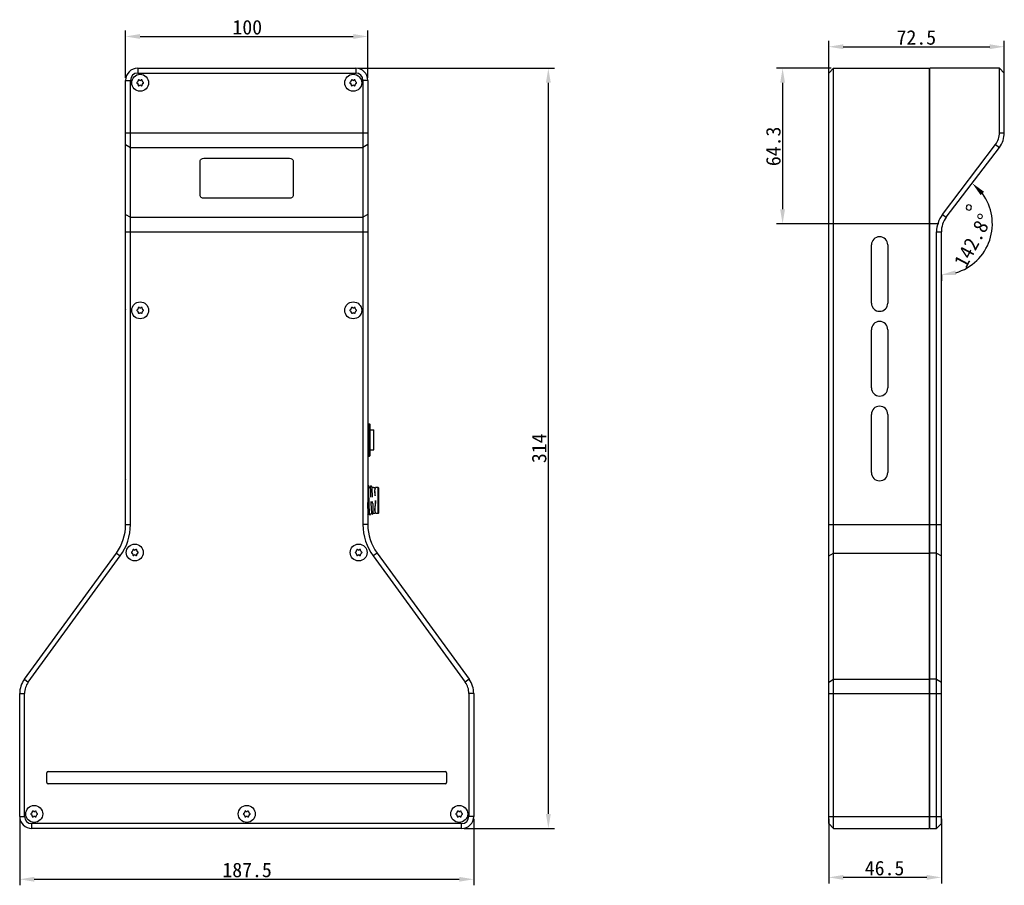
# Model space of a CAD drawing. Header units: millimetres. Extents: x 183 to 967, y 152 to 638.
# Tile 1 of 2: x 183 to 590, y 274 to 631. Entities that reach past the tile are written whole.
import ezdxf

# ---------------------------------------------------------------- set-up
doc = ezdxf.new("R2010")
doc.units = ezdxf.units.MM
doc.header["$LTSCALE"] = 65.34
doc.header["$PDMODE"] = 3
doc.header["$PDSIZE"] = 8
doc.layers.get('0').update_dxf_attribs({"linetype": 'CONTINUOUS'})
doc.layers.get('Defpoints').update_dxf_attribs({"linetype": 'CONTINUOUS'})
doc.layers.add('00_COMPONENTS', color=7, linetype='CONTINUOUS')
doc.layers.add('51__DRAFT_DIMS', color=7, linetype='CONTINUOUS')
doc.styles.get("Standard").update_dxf_attribs({"font": 'simfang.ttf'})
doc.dimstyles.new('DIMSTYLE_2', dxfattribs={"dimtxt": 6, "dimasz": 6, "dimexe": 2.5, "dimexo": 0.5, "dimgap": 0.75, "dimtad": 1, "dimdec": 1, "dimdsep": 46, "dimtxsty": 'STANDARD', "dimblk": '_FILLED', "dimblk1": '_FILLED', "dimblk2": '_FILLED', "dimcen": 0.09, "dimclrd": 8, "dimclre": 8, "dimclrt": 256, "dimazin": 2, "dimtp": 0.3, "dimtm": 0.3, "dimtfac": 1, "dimtdec": 1, "dimtofl": 0, "dimtmove": 0, "dimatfit": 3, "dimldrblk": '_FILLED', "dimfxl": 1, "dimtolj": 1, "dimarcsym": 0})
doc.dimstyles.new('DIMSTYLE_4', dxfattribs={"dimtxt": 6, "dimasz": 6, "dimexe": 2.5, "dimexo": 0.5, "dimgap": 3, "dimtad": 1, "dimdec": 1, "dimdsep": 46, "dimtxsty": 'STANDARD', "dimblk": '_FILLED', "dimblk1": '_FILLED', "dimblk2": '_FILLED', "dimcen": 0.09, "dimclrd": 8, "dimclre": 8, "dimclrt": 256, "dimadec": 1, "dimazin": 2, "dimtp": 0.5, "dimtm": 0.5, "dimtfac": 1, "dimtdec": -1, "dimtofl": 0, "dimtmove": 0, "dimatfit": 3, "dimldrblk": '_FILLED', "dimfxl": 1, "dimtolj": 1, "dimarcsym": 0})

# ---------------------------------------------------------------- blocks, each defined once
blk = doc.blocks.new('_FILLED')
at = {"color": 0, "linetype": 'ByBlock'}
blk.add_solid([(0, 0), (-1, 0.167), (-1, -0.167)], dxfattribs=at)
blk = doc.blocks.new('*D1')
at = {"layer": '51__DRAFT_DIMS', "color": 8, "lineweight": -2}
for p, q in [((322.72, 611.1), (403.78, 611.1)), ((401.28, 303.1), (401.28, 605.1)), ((366.47, 297.1), (403.78, 297.1))]:
    blk.add_line(p, q, dxfattribs=at)
at = {"layer": 'Defpoints', "color": 0}
for p in [(322.22, 611.1), (401.28, 611.1), (365.97, 297.1)]:
    blk.add_point(p, dxfattribs=at)
at = {"layer": '51__DRAFT_DIMS', "color": 8, "linetype": 'ByBlock', "lineweight": -2, "xscale": 6, "yscale": 6, "zscale": 6}
for p, rotation in [((401.28, 611.1), 90), ((401.28, 297.1), 270)]:
    blk.add_blockref('_FILLED', p, dxfattribs=dict(at, rotation=rotation))
at = {"layer": '51__DRAFT_DIMS', "insert": (394.46, 454.13), "char_height": 6, "attachment_point": 2, "rotation": 90}
blk.add_mtext('\\A1;314', dxfattribs=at)
blk = doc.blocks.new('*D2')
at = {"layer": '51__DRAFT_DIMS', "color": 8, "lineweight": -2}
for p, q in [((182.97, 301.1), (182.97, 273.63)), ((370.47, 301.1), (370.47, 273.63)), ((188.97, 276.13), (364.47, 276.13))]:
    blk.add_line(p, q, dxfattribs=at)
at = {"layer": 'Defpoints', "color": 0}
for p in [(182.97, 301.6), (370.47, 301.6), (370.47, 276.13)]:
    blk.add_point(p, dxfattribs=at)
at = {"layer": '51__DRAFT_DIMS', "color": 8, "linetype": 'ByBlock', "lineweight": -2, "xscale": 6, "yscale": 6, "zscale": 6, "rotation": 180}
blk.add_blockref('_FILLED', (182.97, 276.13), dxfattribs=at)
at = {"layer": '51__DRAFT_DIMS', "color": 8, "linetype": 'ByBlock', "lineweight": -2, "xscale": 6, "yscale": 6, "zscale": 6}
blk.add_blockref('_FILLED', (370.47, 276.13), dxfattribs=at)
at = {"layer": '51__DRAFT_DIMS', "insert": (276.88, 282.99), "char_height": 6, "attachment_point": 2}
blk.add_mtext('\\A1;187.5', dxfattribs=at)
blk = doc.blocks.new('*D3')
at = {"layer": '51__DRAFT_DIMS', "color": 8, "lineweight": -2}
for p, q in [((226.72, 607.1), (226.72, 626.72)), ((326.72, 607.1), (326.72, 626.72)), ((232.72, 624.22), (320.72, 624.22))]:
    blk.add_line(p, q, dxfattribs=at)
at = {"layer": 'Defpoints', "color": 0}
for p in [(326.72, 624.22), (226.72, 606.6), (326.72, 606.6)]:
    blk.add_point(p, dxfattribs=at)
at = {"layer": '51__DRAFT_DIMS', "color": 8, "linetype": 'ByBlock', "lineweight": -2, "xscale": 6, "yscale": 6, "zscale": 6, "rotation": 180}
blk.add_blockref('_FILLED', (226.72, 624.22), dxfattribs=at)
at = {"layer": '51__DRAFT_DIMS', "color": 8, "linetype": 'ByBlock', "lineweight": -2, "xscale": 6, "yscale": 6, "zscale": 6}
blk.add_blockref('_FILLED', (326.72, 624.22), dxfattribs=at)
at = {"layer": '51__DRAFT_DIMS', "insert": (276.95, 631.04), "char_height": 6, "attachment_point": 2}
blk.add_mtext('\\A1;100', dxfattribs=at)
blk = doc.blocks.new('*D7')
at = {"layer": '51__DRAFT_DIMS', "color": 8, "lineweight": -2}
for p, q in [((517.07, 607.1), (517.07, 622.48)), ((589.57, 607.1), (589.57, 622.48)), ((523.07, 619.98), (583.57, 619.98))]:
    blk.add_line(p, q, dxfattribs=at)
at = {"layer": 'Defpoints', "color": 0}
for p in [(589.57, 619.98), (517.07, 606.6), (589.57, 606.6)]:
    blk.add_point(p, dxfattribs=at)
at = {"layer": '51__DRAFT_DIMS', "color": 8, "linetype": 'ByBlock', "lineweight": -2, "xscale": 6, "yscale": 6, "zscale": 6, "rotation": 180}
blk.add_blockref('_FILLED', (517.07, 619.98), dxfattribs=at)
at = {"layer": '51__DRAFT_DIMS', "color": 8, "linetype": 'ByBlock', "lineweight": -2, "xscale": 6, "yscale": 6, "zscale": 6}
blk.add_blockref('_FILLED', (589.57, 619.98), dxfattribs=at)
at = {"layer": '51__DRAFT_DIMS', "insert": (553.25, 626.83), "char_height": 6, "attachment_point": 2}
blk.add_mtext('\\A1;72.5', dxfattribs=at)
blk = doc.blocks.new('*D8')
at = {"layer": '51__DRAFT_DIMS', "color": 8, "lineweight": -2}
for p, q in [((517.07, 301.1), (517.07, 274.4)), ((563.57, 301.1), (563.57, 274.4)), ((557.57, 276.9), (523.07, 276.9))]:
    blk.add_line(p, q, dxfattribs=at)
at = {"layer": 'Defpoints', "color": 0}
for p in [(517.07, 301.6), (563.57, 301.6), (517.07, 276.9)]:
    blk.add_point(p, dxfattribs=at)
at = {"layer": '51__DRAFT_DIMS', "color": 8, "linetype": 'ByBlock', "lineweight": -2, "xscale": 6, "yscale": 6, "zscale": 6, "rotation": 180}
blk.add_blockref('_FILLED', (517.07, 276.9), dxfattribs=at)
at = {"layer": '51__DRAFT_DIMS', "color": 8, "linetype": 'ByBlock', "lineweight": -2, "xscale": 6, "yscale": 6, "zscale": 6}
blk.add_blockref('_FILLED', (563.57, 276.9), dxfattribs=at)
at = {"layer": '51__DRAFT_DIMS', "insert": (540.13, 283.76), "char_height": 6, "attachment_point": 2}
blk.add_mtext('\\A1;46.5', dxfattribs=at)
blk = doc.blocks.new('*D10')
at = {"layer": '51__DRAFT_DIMS', "color": 8, "lineweight": -2}
for p, q in [((518.07, 611.1), (495.52, 611.1)), ((498.02, 605.1), (498.02, 552.84)), ((562.57, 546.84), (495.52, 546.84))]:
    blk.add_line(p, q, dxfattribs=at)
at = {"layer": 'Defpoints', "color": 0}
for p in [(518.57, 611.1), (498.02, 546.84), (563.07, 546.84)]:
    blk.add_point(p, dxfattribs=at)
at = {"layer": '51__DRAFT_DIMS', "color": 8, "linetype": 'ByBlock', "lineweight": -2, "xscale": 6, "yscale": 6, "zscale": 6}
for p, rotation in [((498.02, 611.1), 90), ((498.02, 546.84), 270)]:
    blk.add_blockref('_FILLED', p, dxfattribs=dict(at, rotation=rotation))
at = {"layer": '51__DRAFT_DIMS', "insert": (491.17, 578.83), "char_height": 6, "attachment_point": 2, "rotation": 90}
blk.add_mtext('\\A1;64.3', dxfattribs=at)
blk = doc.blocks.new('*D11')
at = {"layer": '51__DRAFT_DIMS', "color": 8, "lineweight": -2}
for p, q in [((576.31, 563.63), (577.83, 565.62)), ((563.57, 525.77), (563.57, 523.27))]:
    blk.add_line(p, q, dxfattribs=at)
blk.add_arc((563.57, 546.84), 21.07, 286.3679, 36.4321, dxfattribs=at)
at = {"layer": 'Defpoints', "color": 0}
for p in [(575.88, 563.07), (576.01, 563.23), (584.56, 548.75), (563.57, 526.48), (563.57, 526.27)]:
    blk.add_point(p, dxfattribs=at)
at = {"layer": '51__DRAFT_DIMS', "color": 8, "linetype": 'ByBlock', "lineweight": -2, "xscale": 6, "yscale": 6, "zscale": 6}
for p, rotation in [((576.31, 563.63), 134.6160622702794), ((563.57, 525.77), 188.1839377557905)]:
    blk.add_blockref('_FILLED', p, dxfattribs=dict(at, rotation=rotation))
at = {"layer": '51__DRAFT_DIMS', "insert": (573.96, 541.32), "char_height": 6, "attachment_point": 2, "rotation": 61.9951}
blk.add_mtext('\\A1;142.8%%d', dxfattribs=at)

msp = doc.modelspace()

# ---------------------------------------------------------------- linework, layer by layer
at = {"layer": '00_COMPONENTS'}
for p, q in [((231.724, 611.099), (231.724, 609.099)), ((231.724, 611.099), (321.724, 611.099)), ((321.724, 611.099), (321.724, 609.099)), ((517.072, 609.099), (519.072, 611.099)), ((519.072, 297.099), (519.072, 611.099)), ((519.072, 611.099), (558.572, 611.099)), ((558.572, 611.099), (558.572, 297.099)), ((558.572, 610.599), (558.872, 610.599)), ((558.872, 297.099), (558.872, 611.099)), ((587.572, 611.099), (558.872, 611.099)), ((587.572, 584.464), (587.572, 611.099)), ((587.572, 611.099), (589.572, 609.099)), ((226.724, 422.616), (226.724, 606.099)), ((226.724, 606.099), (228.724, 606.099)), ((228.724, 422.616), (228.724, 606.099)), ((231.724, 609.099), (321.724, 609.099)), ((324.724, 606.099), (324.724, 422.616)), ((326.724, 606.099), (324.724, 606.099)), ((326.724, 606.099), (326.724, 422.616)), ((517.072, 299.099), (517.072, 609.099)), ((589.572, 584.464), (589.572, 609.099)), ((226.724, 584.464), (326.724, 584.464)), ((587.572, 584.464), (589.572, 584.464)), ((226.724, 579.627), (228.724, 578.418)), ((228.724, 578.418), (324.724, 578.418)), ((326.724, 579.627), (324.724, 578.418)), ((564.014, 550.735), (585.945, 579.627)), ((565.607, 549.525), (587.538, 578.418)), ((585.945, 579.627), (587.538, 578.418)), ((259.024, 573.943), (294.424, 573.943)), ((257.524, 558.57), (257.524, 572.749)), ((295.924, 572.749), (295.924, 558.57)), ((294.424, 557.376), (259.024, 557.376)), ((226.724, 550.735), (228.724, 549.525)), ((228.724, 549.525), (324.724, 549.525)), ((326.724, 550.735), (324.724, 549.525)), ((564.014, 550.735), (565.607, 549.525)), ((226.624, 540.799), (226.724, 540.899)), ((226.624, 511.4), (226.624, 540.798)), ((226.724, 543.479), (326.724, 543.479)), ((561.572, 297.099), (561.572, 543.479)), ((561.572, 543.479), (563.572, 543.479)), ((563.572, 299.099), (563.572, 543.479)), ((226.624, 538.099), (226.724, 538.099)), ((534.672, 514.099), (534.672, 538.099)), ((541.472, 538.099), (541.472, 514.099)), ((226.624, 514.099), (226.724, 514.099)), ((226.624, 511.399), (226.724, 511.299)), ((226.624, 505.799), (226.724, 505.899)), ((226.624, 476.4), (226.624, 505.798)), ((226.624, 503.099), (226.724, 503.099)), ((534.672, 479.099), (534.672, 503.099)), ((541.472, 503.099), (541.472, 479.099)), ((226.624, 479.099), (226.724, 479.099)), ((226.624, 476.399), (226.724, 476.299)), ((226.624, 470.799), (226.724, 470.899)), ((226.624, 441.4), (226.624, 470.798)), ((226.624, 468.099), (226.724, 468.099)), ((534.672, 444.099), (534.672, 468.099)), ((541.472, 468.099), (541.472, 444.099)), ((326.724, 464.299), (327.424, 464.299)), ((327.424, 450.899), (327.424, 464.299)), ((327.724, 463.999), (327.424, 464.299)), ((327.724, 451.199), (327.724, 463.999)), ((327.724, 461.699), (329.124, 461.699)), ((329.224, 459.899), (329.224, 461.599)), ((329.224, 453.599), (329.224, 459.847)), ((327.724, 453.499), (329.124, 453.499)), ((326.724, 450.899), (327.424, 450.899)), ((327.724, 451.199), (327.424, 450.899)), ((226.624, 444.099), (226.724, 444.099)), ((226.624, 441.399), (226.724, 441.299)), ((327.004, 438.592), (326.724, 438.107)), ((327.012, 438.599), (327.004, 438.592)), ((327.137, 438.599), (327.012, 438.599)), ((327.453, 438.057), (327.144, 438.592)), ((327.449, 438.057), (327.699, 438.057)), ((327.457, 438.05), (327.453, 438.057)), ((328.004, 438.592), (327.696, 438.059)), ((328.137, 438.598), (328.012, 438.598)), ((328.453, 438.057), (328.144, 438.592)), ((328.449, 438.057), (328.974, 438.057)), ((328.457, 438.05), (328.453, 438.057)), ((328.974, 438.057), (329.133, 437.899)), ((329.133, 437.899), (329.624, 437.899)), ((329.786, 437.349), (329.624, 437.349)), ((329.95, 437.849), (329.963, 437.899)), ((331.024, 437.899), (329.963, 437.899)), ((331.024, 427.299), (331.024, 437.899)), ((331.224, 427.499), (331.224, 437.699)), ((326.731, 431.523), (326.724, 431.749)), ((326.752, 430.812), (326.731, 431.523)), ((326.908, 433.991), (326.926, 433.391)), ((326.926, 433.391), (326.963, 432.124)), ((326.963, 432.124), (326.98, 431.523)), ((326.98, 431.523), (327.002, 430.812)), ((327.963, 432.123), (327.981, 431.523)), ((327.981, 431.523), (327.987, 431.304)), ((327.987, 431.304), (328.017, 430.812)), ((328.731, 431.523), (328.713, 432.123)), ((328.737, 431.303), (328.731, 431.523)), ((328.737, 431.303), (328.737, 427.14)), ((329.774, 434.553), (329.812, 434.785)), ((326.724, 426.744), (326.952, 427.138)), ((326.949, 427.14), (327.199, 427.14)), ((327.191, 427.147), (327.195, 427.14)), ((327.195, 427.14), (327.504, 426.605)), ((327.644, 426.605), (327.952, 427.138)), ((327.949, 427.14), (328.395, 427.14)), ((328.379, 427.168), (328.395, 427.14)), ((328.395, 427.14), (328.496, 426.965)), ((328.504, 426.959), (328.496, 426.965)), ((328.504, 426.959), (328.629, 426.959)), ((328.737, 427.14), (328.637, 426.966)), ((328.737, 427.14), (328.974, 427.14)), ((328.974, 427.14), (329.133, 427.299)), ((329.133, 427.299), (329.624, 427.299)), ((329.624, 429.24), (329.659, 428.887)), ((329.786, 427.849), (329.624, 427.849)), ((329.639, 428.885), (329.68, 428.422)), ((329.774, 430.644), (329.812, 430.412)), ((329.963, 427.299), (329.95, 427.348)), ((329.963, 427.299), (331.024, 427.299)), ((327.512, 426.599), (327.637, 426.599)), ((226.724, 422.616), (228.724, 422.616)), ((326.724, 422.616), (324.724, 422.616)), ((517.072, 422.616), (563.572, 422.616)), ((184.894, 358.732), (222.884, 410.832)), ((222.884, 410.832), (224.5, 409.654)), ((330.564, 410.832), (328.948, 409.654)), ((330.564, 410.832), (368.554, 358.732)), ((517.072, 409.654), (519.072, 410.832)), ((519.072, 410.832), (558.572, 410.832)), ((561.572, 410.832), (558.872, 410.832)), ((561.572, 410.832), (563.572, 409.654)), ((186.51, 357.553), (224.5, 409.654)), ((328.948, 409.654), (366.938, 357.553)), ((558.572, 410.538), (558.872, 410.538)), ((184.894, 358.732), (186.51, 357.553)), ((368.554, 358.732), (366.938, 357.553)), ((517.072, 357.553), (519.072, 358.732)), ((519.072, 358.732), (558.572, 358.732)), ((558.572, 358.437), (558.872, 358.437)), ((561.572, 358.732), (558.872, 358.732)), ((561.572, 358.732), (563.572, 357.553)), ((182.974, 302.099), (182.974, 352.84)), ((182.974, 352.84), (184.974, 352.84)), ((184.974, 302.099), (184.974, 352.84)), ((370.474, 352.84), (368.474, 352.84)), ((368.474, 352.84), (368.474, 302.099)), ((370.474, 352.84), (370.474, 302.099)), ((517.072, 352.84), (563.572, 352.84)), ((194.224, 316.099), (194.224, 320.099)), ((194.724, 320.599), (358.724, 320.599)), ((359.224, 320.099), (359.224, 316.099)), ((358.724, 315.599), (194.724, 315.599)), ((182.974, 302.099), (184.974, 302.099)), ((370.474, 302.099), (368.474, 302.099)), ((517.072, 302.099), (563.572, 302.099)), ((365.474, 299.099), (187.974, 299.099)), ((187.974, 297.099), (187.974, 299.099)), ((365.474, 297.099), (187.974, 297.099)), ((365.474, 297.099), (365.474, 299.099)), ((517.072, 299.099), (519.072, 297.099)), ((519.072, 297.099), (558.572, 297.099)), ((558.572, 297.599), (558.872, 297.599)), ((558.872, 297.099), (561.572, 297.099)), ((561.572, 297.099), (563.572, 299.099))]:
    msp.add_line(p, q, dxfattribs=at)
for points in [[(329.95, 437.848), (329.957, 437.874), (329.962, 437.892), (329.963, 437.899)], [(329.963, 427.299), (329.962, 427.305), (329.957, 427.323), (329.95, 427.349)]]:
    msp.add_lwpolyline(points, dxfattribs=at)
for centre in [(232.724, 605.099), (320.724, 605.099), (232.724, 511.099), (320.724, 511.099), (230.504, 411.099), (322.944, 411.099), (188.974, 303.099), (276.724, 303.099), (364.474, 303.099)]:
    msp.add_circle(centre, 3.5, dxfattribs=at)
for centre, radius, start, end in [((231.724, 606.099), 5, 90, 180), ((321.724, 606.099), 5, 0, 90), ((231.724, 606.099), 3, 90, 180), ((231.441, 605.839), 0.462, 296.76577, 3.23423), ((232.724, 606.471), 0.372, 235.30431, 304.69569), ((234.034, 605.855), 0.488, 177.1925, 242.8075), ((319.441, 605.839), 0.462, 296.76577, 3.23423), ((320.724, 606.471), 0.372, 235.30431, 304.69569), ((322.034, 605.855), 0.488, 177.1925, 242.8075), ((321.724, 606.099), 3, 0, 90), ((231.535, 604.412), 0.372, 355.30431, 64.69569), ((232.724, 603.586), 0.488, 57.1925, 122.8075), ((234.007, 604.358), 0.462, 116.76577, 183.23423), ((319.535, 604.412), 0.372, 355.30431, 64.69569), ((320.724, 603.586), 0.488, 57.1925, 122.8075), ((322.007, 604.358), 0.462, 116.76577, 183.23423), ((579.572, 584.464), 8, 322.8, 360), ((579.572, 584.464), 10, 322.8, 360), ((573.572, 543.479), 12, 142.8, 180), ((573.572, 543.479), 10, 142.8, 180), ((538.072, 538.099), 3.4, 0, 180), ((538.072, 514.099), 3.4, 180, 360), ((231.441, 511.839), 0.462, 296.76577, 3.23423), ((231.535, 510.412), 0.372, 355.30431, 64.69569), ((232.724, 509.586), 0.488, 57.1925, 122.8075), ((232.724, 512.471), 0.372, 235.30431, 304.69569), ((234.007, 510.358), 0.462, 116.76577, 183.23423), ((234.034, 511.855), 0.488, 177.1925, 242.8075), ((319.441, 511.839), 0.462, 296.76577, 3.23423), ((319.535, 510.412), 0.372, 355.30431, 64.69569), ((320.724, 509.586), 0.488, 57.1925, 122.8075), ((320.724, 512.471), 0.372, 235.30431, 304.69569), ((322.007, 510.358), 0.462, 116.76577, 183.23423), ((322.034, 511.855), 0.488, 177.1925, 242.8075), ((538.072, 503.099), 3.4, 0, 180), ((538.072, 479.099), 3.4, 180, 360), ((538.072, 468.099), 3.4, 0, 180), ((329.124, 461.599), 0.1, 0, 90), ((329.124, 453.599), 0.1, 270, 360), ((538.072, 444.099), 3.4, 180, 360), ((331.402, 436.846), 1.693, 159.94181, 162.65243), ((331.024, 437.699), 0.2, 0, 90), ((331.409, 428.354), 1.7, 197.30052, 200.05675), ((331.024, 427.499), 0.2, 270, 360), ((206.724, 422.616), 20, 323.90172, 360), ((206.724, 422.616), 22, 323.90172, 360), ((346.724, 422.616), 22, 180, 216.09828), ((346.724, 422.616), 20, 180, 216.09828), ((229.221, 411.839), 0.462, 296.76577, 3.23423), ((229.315, 410.412), 0.372, 355.30431, 64.69569), ((230.504, 412.471), 0.372, 235.30431, 304.69569), ((231.787, 410.358), 0.462, 116.76577, 183.23423), ((231.813, 411.855), 0.488, 177.1925, 242.8075), ((321.661, 411.839), 0.462, 296.76577, 3.23423), ((321.755, 410.412), 0.372, 355.30431, 64.69569), ((322.944, 412.471), 0.372, 235.30431, 304.69569), ((324.227, 410.358), 0.462, 116.76577, 183.23423), ((324.254, 411.855), 0.488, 177.1925, 242.8075), ((230.504, 409.586), 0.488, 57.1925, 122.8075), ((322.944, 409.586), 0.488, 57.1925, 122.8075), ((192.974, 352.84), 10, 143.90172, 180), ((360.474, 352.84), 10, 0, 36.09828), ((192.974, 352.84), 8, 143.90172, 180), ((360.474, 352.84), 8, 0, 36.09828), ((194.724, 320.099), 0.5, 90, 180), ((358.724, 320.099), 0.5, 0, 90), ((194.724, 316.099), 0.5, 180, 270), ((358.724, 316.099), 0.5, 270, 360), ((187.974, 302.099), 5, 180, 270), ((187.974, 302.099), 3, 180, 270), ((187.691, 303.839), 0.462, 296.76577, 3.23423), ((187.785, 302.412), 0.372, 355.30431, 64.69569), ((188.974, 301.586), 0.488, 57.1925, 122.8075), ((188.974, 304.471), 0.372, 235.30431, 304.69569), ((190.257, 302.358), 0.462, 116.76577, 183.23423), ((190.284, 303.855), 0.488, 177.1925, 242.8075), ((275.441, 303.839), 0.462, 296.76577, 3.23423), ((275.535, 302.412), 0.372, 355.30431, 64.69569), ((276.724, 301.586), 0.488, 57.1925, 122.8075), ((276.724, 304.471), 0.372, 235.30431, 304.69569), ((278.007, 302.358), 0.462, 116.76577, 183.23423), ((278.034, 303.855), 0.488, 177.1925, 242.8075), ((363.191, 303.839), 0.462, 296.76577, 3.23423), ((363.285, 302.412), 0.372, 355.30431, 64.69569), ((364.474, 301.586), 0.488, 57.1925, 122.8075), ((364.474, 304.471), 0.372, 235.30431, 304.69569), ((365.757, 302.358), 0.462, 116.76577, 183.23423), ((365.784, 303.855), 0.488, 177.1925, 242.8075), ((365.474, 302.099), 5, 270, 360), ((365.474, 302.099), 3, 270, 360)]:
    msp.add_arc(centre, radius, start, end, dxfattribs=at)
for points in [[(231.903, 606.041), (231.899, 605.99), (231.899, 605.931), (231.903, 605.865)], [(232.512, 606.165), (232.442, 606.214), (232.377, 606.253), (232.319, 606.28)], [(233.13, 606.28), (233.071, 606.253), (233.007, 606.214), (232.936, 606.165)], [(233.546, 605.879), (233.549, 605.939), (233.549, 605.993), (233.545, 606.041)], [(319.903, 606.041), (319.899, 605.99), (319.899, 605.931), (319.903, 605.865)], [(320.512, 606.165), (320.442, 606.214), (320.377, 606.253), (320.319, 606.28)], [(321.13, 606.28), (321.071, 606.253), (321.007, 606.214), (320.936, 606.165)], [(321.546, 605.879), (321.549, 605.939), (321.549, 605.993), (321.545, 606.041)], [(231.649, 605.427), (231.591, 605.397), (231.54, 605.368), (231.498, 605.338)], [(231.498, 604.859), (231.551, 604.822), (231.616, 604.785), (231.694, 604.749)], [(231.906, 604.382), (231.899, 604.296), (231.898, 604.221), (231.903, 604.156)], [(232.319, 603.917), (232.362, 603.937), (232.409, 603.964), (232.46, 603.997)], [(232.988, 603.997), (233.039, 603.964), (233.086, 603.937), (233.13, 603.917)], [(233.545, 604.156), (233.549, 604.208), (233.549, 604.266), (233.546, 604.332)], [(233.799, 604.771), (233.857, 604.8), (233.908, 604.829), (233.951, 604.859)], [(233.95, 605.338), (233.911, 605.366), (233.864, 605.393), (233.811, 605.421)], [(319.649, 605.427), (319.591, 605.397), (319.54, 605.368), (319.498, 605.338)], [(319.498, 604.859), (319.551, 604.822), (319.616, 604.785), (319.694, 604.749)], [(319.906, 604.382), (319.899, 604.296), (319.898, 604.221), (319.903, 604.156)], [(320.319, 603.917), (320.362, 603.937), (320.409, 603.964), (320.46, 603.997)], [(320.988, 603.997), (321.039, 603.964), (321.086, 603.937), (321.13, 603.917)], [(321.545, 604.156), (321.549, 604.208), (321.549, 604.266), (321.546, 604.332)], [(321.799, 604.771), (321.857, 604.8), (321.908, 604.829), (321.951, 604.859)], [(321.95, 605.338), (321.911, 605.366), (321.864, 605.393), (321.811, 605.421)], [(231.649, 511.427), (231.591, 511.397), (231.54, 511.368), (231.498, 511.338)], [(231.498, 510.859), (231.551, 510.822), (231.616, 510.785), (231.694, 510.749)], [(231.906, 510.382), (231.899, 510.296), (231.898, 510.221), (231.903, 510.156)], [(231.903, 512.041), (231.899, 511.99), (231.899, 511.931), (231.903, 511.865)], [(232.512, 512.165), (232.442, 512.214), (232.377, 512.253), (232.319, 512.28)], [(232.319, 509.917), (232.362, 509.937), (232.409, 509.964), (232.46, 509.997)], [(233.13, 512.28), (233.071, 512.253), (233.007, 512.214), (232.936, 512.165)], [(232.988, 509.997), (233.039, 509.964), (233.086, 509.937), (233.13, 509.917)], [(233.546, 511.879), (233.549, 511.939), (233.549, 511.993), (233.545, 512.041)], [(233.545, 510.156), (233.549, 510.208), (233.549, 510.266), (233.546, 510.332)], [(233.799, 510.771), (233.857, 510.8), (233.908, 510.829), (233.951, 510.859)], [(233.95, 511.338), (233.911, 511.366), (233.864, 511.393), (233.811, 511.421)], [(319.649, 511.427), (319.591, 511.397), (319.54, 511.368), (319.498, 511.338)], [(319.498, 510.859), (319.551, 510.822), (319.616, 510.785), (319.694, 510.749)], [(319.906, 510.382), (319.899, 510.296), (319.898, 510.221), (319.903, 510.156)], [(319.903, 512.041), (319.899, 511.99), (319.899, 511.931), (319.903, 511.865)], [(320.512, 512.165), (320.442, 512.214), (320.377, 512.253), (320.319, 512.28)], [(320.319, 509.917), (320.362, 509.937), (320.409, 509.964), (320.46, 509.997)], [(321.13, 512.28), (321.071, 512.253), (321.007, 512.214), (320.936, 512.165)], [(320.988, 509.997), (321.039, 509.964), (321.086, 509.937), (321.13, 509.917)], [(321.546, 511.879), (321.549, 511.939), (321.549, 511.993), (321.545, 512.041)], [(321.545, 510.156), (321.549, 510.208), (321.549, 510.266), (321.546, 510.332)], [(321.799, 510.771), (321.857, 510.8), (321.908, 510.829), (321.951, 510.859)], [(321.95, 511.338), (321.911, 511.366), (321.864, 511.393), (321.811, 511.421)], [(229.429, 411.427), (229.371, 411.397), (229.32, 411.368), (229.277, 411.338)], [(229.278, 410.859), (229.331, 410.822), (229.396, 410.785), (229.474, 410.749)], [(229.683, 412.041), (229.679, 411.99), (229.679, 411.931), (229.682, 411.865)], [(230.292, 412.165), (230.221, 412.214), (230.157, 412.253), (230.098, 412.28)], [(230.909, 412.28), (230.851, 412.253), (230.786, 412.214), (230.716, 412.165)], [(231.326, 411.879), (231.329, 411.939), (231.329, 411.993), (231.325, 412.041)], [(231.579, 410.771), (231.637, 410.8), (231.688, 410.829), (231.73, 410.859)], [(231.73, 411.338), (231.69, 411.366), (231.644, 411.393), (231.59, 411.421)], [(321.869, 411.427), (321.811, 411.397), (321.76, 411.368), (321.718, 411.338)], [(321.718, 410.859), (321.771, 410.822), (321.837, 410.785), (321.914, 410.749)], [(322.123, 412.041), (322.119, 411.99), (322.119, 411.931), (322.123, 411.865)], [(322.732, 412.165), (322.662, 412.214), (322.597, 412.253), (322.539, 412.28)], [(323.35, 412.28), (323.291, 412.253), (323.227, 412.214), (323.156, 412.165)], [(323.766, 411.879), (323.769, 411.939), (323.769, 411.993), (323.765, 412.041)], [(324.019, 410.771), (324.077, 410.8), (324.128, 410.829), (324.171, 410.859)], [(324.171, 411.338), (324.131, 411.366), (324.084, 411.393), (324.031, 411.421)], [(229.686, 410.382), (229.679, 410.296), (229.678, 410.221), (229.683, 410.156)], [(230.098, 409.917), (230.142, 409.937), (230.189, 409.964), (230.24, 409.997)], [(230.768, 409.997), (230.819, 409.964), (230.866, 409.937), (230.909, 409.917)], [(231.325, 410.156), (231.329, 410.208), (231.329, 410.266), (231.325, 410.332)], [(322.126, 410.382), (322.119, 410.296), (322.118, 410.221), (322.123, 410.156)], [(322.539, 409.917), (322.582, 409.937), (322.629, 409.964), (322.68, 409.997)], [(323.209, 409.997), (323.259, 409.964), (323.306, 409.937), (323.35, 409.917)], [(323.765, 410.156), (323.769, 410.208), (323.769, 410.266), (323.766, 410.332)], [(187.899, 303.427), (187.841, 303.397), (187.79, 303.368), (187.748, 303.338)], [(187.748, 302.859), (187.801, 302.822), (187.866, 302.785), (187.944, 302.749)], [(188.156, 302.382), (188.149, 302.296), (188.148, 302.221), (188.153, 302.156)], [(188.153, 304.041), (188.149, 303.99), (188.149, 303.931), (188.153, 303.865)], [(188.762, 304.165), (188.692, 304.214), (188.627, 304.253), (188.569, 304.28)], [(188.569, 301.917), (188.612, 301.937), (188.659, 301.964), (188.71, 301.997)], [(189.38, 304.28), (189.321, 304.253), (189.257, 304.214), (189.186, 304.165)], [(189.238, 301.997), (189.289, 301.964), (189.336, 301.937), (189.38, 301.917)], [(189.796, 303.879), (189.799, 303.939), (189.799, 303.993), (189.795, 304.041)], [(189.795, 302.156), (189.799, 302.208), (189.799, 302.266), (189.796, 302.332)], [(190.049, 302.771), (190.107, 302.8), (190.158, 302.829), (190.201, 302.859)], [(190.2, 303.338), (190.161, 303.366), (190.114, 303.393), (190.061, 303.421)], [(275.649, 303.427), (275.591, 303.397), (275.54, 303.368), (275.498, 303.338)], [(275.498, 302.859), (275.551, 302.822), (275.616, 302.785), (275.694, 302.749)], [(275.906, 302.382), (275.899, 302.296), (275.898, 302.221), (275.903, 302.156)], [(275.903, 304.041), (275.899, 303.99), (275.899, 303.931), (275.903, 303.865)], [(276.512, 304.165), (276.442, 304.214), (276.377, 304.253), (276.319, 304.28)], [(276.319, 301.917), (276.362, 301.937), (276.409, 301.964), (276.46, 301.997)], [(277.13, 304.28), (277.071, 304.253), (277.007, 304.214), (276.936, 304.165)], [(276.988, 301.997), (277.039, 301.964), (277.086, 301.937), (277.13, 301.917)], [(277.546, 303.879), (277.549, 303.939), (277.549, 303.993), (277.545, 304.041)], [(277.545, 302.156), (277.549, 302.208), (277.549, 302.266), (277.546, 302.332)], [(277.799, 302.771), (277.857, 302.8), (277.908, 302.829), (277.951, 302.859)], [(277.95, 303.338), (277.911, 303.366), (277.864, 303.393), (277.811, 303.421)], [(363.399, 303.427), (363.341, 303.397), (363.29, 303.368), (363.248, 303.338)], [(363.248, 302.859), (363.301, 302.822), (363.366, 302.785), (363.444, 302.749)], [(363.656, 302.382), (363.649, 302.296), (363.648, 302.221), (363.653, 302.156)], [(363.653, 304.041), (363.649, 303.99), (363.649, 303.931), (363.653, 303.865)], [(364.262, 304.165), (364.192, 304.214), (364.127, 304.253), (364.069, 304.28)], [(364.069, 301.917), (364.112, 301.937), (364.159, 301.964), (364.21, 301.997)], [(364.88, 304.28), (364.821, 304.253), (364.757, 304.214), (364.686, 304.165)], [(364.738, 301.997), (364.789, 301.964), (364.836, 301.937), (364.88, 301.917)], [(365.296, 303.879), (365.299, 303.939), (365.299, 303.993), (365.295, 304.041)], [(365.295, 302.156), (365.299, 302.208), (365.299, 302.266), (365.296, 302.332)], [(365.549, 302.771), (365.607, 302.8), (365.658, 302.829), (365.701, 302.859)], [(365.7, 303.338), (365.661, 303.366), (365.614, 303.393), (365.561, 303.421)]]:
    msp.add_open_spline(points, degree=3, dxfattribs=at)
for points, knots in [([(232.319, 606.28), (232.191, 606.341), (231.995, 606.361), (231.915, 606.181), (231.903, 606.041)], [0, 0, 0, 0, 0.5004189, 1, 1, 1, 1]), ([(233.545, 606.041), (233.533, 606.181), (233.453, 606.361), (233.257, 606.341), (233.13, 606.28)], [0, 0, 0, 0, 0.4997261, 1, 1, 1, 1]), ([(320.319, 606.28), (320.191, 606.341), (319.995, 606.361), (319.915, 606.181), (319.903, 606.041)], [0, 0, 0, 0, 0.5004189, 1, 1, 1, 1]), ([(321.545, 606.041), (321.533, 606.181), (321.453, 606.361), (321.257, 606.341), (321.13, 606.28)], [0, 0, 0, 0, 0.4997261, 1, 1, 1, 1]), ([(231.498, 605.338), (231.382, 605.258), (231.266, 605.099), (231.382, 604.939), (231.498, 604.859)], [0, 0, 0, 0, 0.4999297, 1, 1, 1, 1]), ([(231.903, 604.156), (231.915, 604.016), (231.995, 603.836), (232.191, 603.856), (232.319, 603.917)], [0, 0, 0, 0, 0.4997179, 1, 1, 1, 1]), ([(233.13, 603.917), (233.257, 603.856), (233.453, 603.836), (233.533, 604.016), (233.545, 604.156)], [0, 0, 0, 0, 0.5004357, 1, 1, 1, 1]), ([(233.951, 604.859), (234.066, 604.939), (234.182, 605.099), (234.066, 605.258), (233.95, 605.338)], [0, 0, 0, 0, 0.4999101, 1, 1, 1, 1]), ([(319.498, 605.338), (319.382, 605.258), (319.266, 605.099), (319.382, 604.939), (319.498, 604.859)], [0, 0, 0, 0, 0.4999297, 1, 1, 1, 1]), ([(319.903, 604.156), (319.915, 604.016), (319.995, 603.836), (320.191, 603.856), (320.319, 603.917)], [0, 0, 0, 0, 0.4997179, 1, 1, 1, 1]), ([(321.13, 603.917), (321.257, 603.856), (321.453, 603.836), (321.533, 604.016), (321.545, 604.156)], [0, 0, 0, 0, 0.5004357, 1, 1, 1, 1]), ([(321.951, 604.859), (322.066, 604.939), (322.182, 605.099), (322.066, 605.258), (321.95, 605.338)], [0, 0, 0, 0, 0.4999101, 1, 1, 1, 1]), ([(257.524, 572.749), (257.524, 572.906), (257.61, 573.236), (258.08, 573.775), (258.652, 573.943), (259.024, 573.943)], [0, 0, 0, 0, 0.2250452, 0.4666475, 1, 1, 1, 1]), ([(294.424, 573.943), (294.796, 573.943), (295.368, 573.775), (295.838, 573.236), (295.924, 572.906), (295.924, 572.749)], [0, 0, 0, 0, 0.5333525, 0.7749548, 1, 1, 1, 1]), ([(259.024, 557.376), (258.652, 557.376), (258.08, 557.544), (257.61, 558.083), (257.524, 558.413), (257.524, 558.57)], [0, 0, 0, 0, 0.5333525, 0.7749548, 1, 1, 1, 1]), ([(295.924, 558.57), (295.924, 558.413), (295.838, 558.083), (295.368, 557.544), (294.796, 557.376), (294.424, 557.376)], [0, 0, 0, 0, 0.2250452, 0.4666475, 1, 1, 1, 1]), ([(232.319, 512.28), (232.191, 512.341), (231.995, 512.361), (231.915, 512.181), (231.903, 512.041)], [0, 0, 0, 0, 0.5004189, 1, 1, 1, 1]), ([(233.545, 512.041), (233.533, 512.181), (233.453, 512.361), (233.257, 512.341), (233.13, 512.28)], [0, 0, 0, 0, 0.4997261, 1, 1, 1, 1]), ([(320.319, 512.28), (320.191, 512.341), (319.995, 512.361), (319.915, 512.181), (319.903, 512.041)], [0, 0, 0, 0, 0.5004189, 1, 1, 1, 1]), ([(321.545, 512.041), (321.533, 512.181), (321.453, 512.361), (321.257, 512.341), (321.13, 512.28)], [0, 0, 0, 0, 0.4997261, 1, 1, 1, 1]), ([(231.498, 511.338), (231.382, 511.258), (231.266, 511.099), (231.382, 510.939), (231.498, 510.859)], [0, 0, 0, 0, 0.4999297, 1, 1, 1, 1]), ([(231.903, 510.156), (231.915, 510.016), (231.995, 509.836), (232.191, 509.856), (232.319, 509.917)], [0, 0, 0, 0, 0.4997179, 1, 1, 1, 1]), ([(233.13, 509.917), (233.257, 509.856), (233.453, 509.836), (233.533, 510.016), (233.545, 510.156)], [0, 0, 0, 0, 0.5004357, 1, 1, 1, 1]), ([(233.951, 510.859), (234.066, 510.939), (234.182, 511.099), (234.066, 511.258), (233.95, 511.338)], [0, 0, 0, 0, 0.4999101, 1, 1, 1, 1]), ([(319.498, 511.338), (319.382, 511.258), (319.266, 511.099), (319.382, 510.939), (319.498, 510.859)], [0, 0, 0, 0, 0.4999297, 1, 1, 1, 1]), ([(319.903, 510.156), (319.915, 510.016), (319.995, 509.836), (320.191, 509.856), (320.319, 509.917)], [0, 0, 0, 0, 0.4997179, 1, 1, 1, 1]), ([(321.13, 509.917), (321.257, 509.856), (321.453, 509.836), (321.533, 510.016), (321.545, 510.156)], [0, 0, 0, 0, 0.5004357, 1, 1, 1, 1]), ([(321.951, 510.859), (322.066, 510.939), (322.182, 511.099), (322.066, 511.258), (321.95, 511.338)], [0, 0, 0, 0, 0.4999101, 1, 1, 1, 1]), ([(326.724, 437.989), (326.735, 437.93), (326.751, 437.774), (326.773, 437.488), (326.795, 437.1), (326.828, 436.405), (326.866, 435.358), (326.893, 434.473), (326.908, 433.991)], [0, 0, 0, 0, 0.0452178, 0.1173803, 0.2150666, 0.3362771, 0.6388112, 1, 1, 1, 1]), ([(327.49, 426.655), (327.483, 426.689), (327.472, 426.775), (327.45, 427.013), (327.426, 427.431), (327.397, 428.065), (327.368, 428.858), (327.339, 429.783), (327.31, 430.807), (327.28, 431.893), (327.251, 433.005), (327.222, 434.102), (327.192, 435.146), (327.167, 435.967), (327.147, 436.569), (327.132, 436.971), (327.117, 437.335), (327.102, 437.657), (327.088, 437.934), (327.073, 438.164), (327.059, 438.345), (327.046, 438.465), (327.035, 438.535), (327.028, 438.569), (327.022, 438.588), (327.015, 438.599), (327.012, 438.599)], [0, 0, 0, 0, 0.0087031, 0.0216729, 0.0600093, 0.1136766, 0.1808336, 0.2590997, 0.3457456, 0.4377171, 0.5317846, 0.624647, 0.7130363, 0.7938503, 0.8305189, 0.8642567, 0.8947587, 0.9217685, 0.9450537, 0.964406, 0.9796417, 0.9906552, 0.9945581, 0.997389, 0.9991645, 1, 1, 1, 1]), ([(327.144, 438.592), (327.143, 438.593), (327.142, 438.596), (327.139, 438.599), (327.137, 438.599)], [0, 0, 0, 0, 0.3367236, 1, 1, 1, 1]), ([(327.699, 438.057), (327.702, 438.057), (327.708, 438.05), (327.717, 438.026), (327.728, 437.972), (327.74, 437.881), (327.753, 437.754), (327.765, 437.593), (327.778, 437.398), (327.791, 437.171), (327.809, 436.808), (327.831, 436.287), (327.857, 435.591), (327.883, 434.815), (327.899, 434.272), (327.908, 433.991)], [0, 0, 0, 0, 0.0019588, 0.0056981, 0.0195509, 0.0421491, 0.0734156, 0.113176, 0.161174, 0.2170932, 0.2805668, 0.4284201, 0.6007797, 0.7930239, 1, 1, 1, 1]), ([(328.012, 438.598), (328.009, 438.598), (328.007, 438.596), (328.005, 438.593), (328.004, 438.592)], [0, 0, 0, 0, 0.6631755, 1, 1, 1, 1]), ([(328.144, 438.592), (328.143, 438.593), (328.142, 438.596), (328.139, 438.598), (328.137, 438.598)], [0, 0, 0, 0, 0.3370076, 1, 1, 1, 1]), ([(328.658, 433.991), (328.65, 434.262), (328.634, 434.785), (328.609, 435.536), (328.585, 436.214), (328.56, 436.802), (328.539, 437.229), (328.521, 437.515), (328.509, 437.685), (328.496, 437.823), (328.485, 437.928), (328.473, 438), (328.464, 438.038), (328.457, 438.05)], [0, 0, 0, 0, 0.1997595, 0.3860559, 0.5542743, 0.7002438, 0.8203529, 0.8697545, 0.9116446, 0.9457592, 0.9719166, 0.9899856, 1, 1, 1, 1]), ([(329.639, 436.313), (329.615, 436.047), (329.629, 435.454), (329.715, 434.87), (329.774, 434.553)], [0, 0, 0, 0, 0.4530741, 1, 1, 1, 1]), ([(329.812, 434.785), (329.752, 435.145), (329.665, 435.807), (329.654, 436.477), (329.68, 436.776)], [0, 0, 0, 0, 0.5482265, 1, 1, 1, 1]), ([(329.68, 436.776), (329.685, 436.83), (329.706, 437.024), (329.744, 437.216), (329.786, 437.351)], [0, 0, 0, 0, 0.2777202, 1, 1, 1, 1]), ([(329.812, 437.427), (329.821, 437.451), (329.852, 437.537), (329.881, 437.623), (329.901, 437.685)], [0, 0, 0, 0, 0.2857853, 1, 1, 1, 1]), ([(329.901, 437.685), (329.907, 437.702), (329.924, 437.757), (329.94, 437.811), (329.95, 437.849)], [0, 0, 0, 0, 0.3158339, 1, 1, 1, 1]), ([(329.924, 432.599), (329.924, 432.43), (329.915, 431.777), (329.862, 431.122), (329.774, 430.644)], [0, 0, 0, 0, 0.2572162, 1, 1, 1, 1]), ([(329.812, 430.412), (329.841, 430.585), (329.938, 431.31), (329.963, 432.043), (329.963, 432.599)], [0, 0, 0, 0, 0.2402097, 1, 1, 1, 1]), ([(326.949, 427.14), (326.942, 427.14), (326.932, 427.17), (326.922, 427.213), (326.91, 427.298), (326.899, 427.409), (326.886, 427.553), (326.874, 427.727), (326.862, 427.93), (326.845, 428.255), (326.824, 428.724), (326.8, 429.353), (326.776, 430.059), (326.76, 430.555), (326.752, 430.812)], [0, 0, 0, 0, 0.0055573, 0.0192315, 0.0415016, 0.072324, 0.1115441, 0.1589524, 0.2142595, 0.2771531, 0.4241417, 0.5964321, 0.7899229, 1, 1, 1, 1]), ([(327.002, 430.812), (327.01, 430.565), (327.025, 430.088), (327.048, 429.406), (327.071, 428.794), (327.094, 428.266), (327.114, 427.883), (327.131, 427.627), (327.142, 427.475), (327.154, 427.352), (327.165, 427.257), (327.176, 427.192), (327.185, 427.158), (327.191, 427.147)], [0, 0, 0, 0, 0.2023187, 0.3895224, 0.5575049, 0.7025864, 0.8216002, 0.8705003, 0.911964, 0.9457667, 0.9717543, 0.9898127, 1, 1, 1, 1]), ([(328.017, 430.812), (328.045, 430.354), (328.087, 429.696), (328.15, 428.864), (328.194, 428.345), (328.238, 427.911), (328.281, 427.572), (328.319, 427.352), (328.352, 427.228), (328.369, 427.184), (328.379, 427.168)], [0, 0, 0, 0, 0.3755123, 0.5390823, 0.6820604, 0.8016173, 0.8954283, 0.9617843, 0.9843873, 1, 1, 1, 1]), ([(328.629, 426.959), (328.631, 426.959), (328.634, 426.962), (328.636, 426.965), (328.637, 426.966)], [0, 0, 0, 0, 0.662951, 1, 1, 1, 1]), ([(329.774, 430.644), (329.729, 430.398), (329.656, 429.932), (329.624, 429.46), (329.624, 429.24)], [0, 0, 0, 0, 0.5317891, 1, 1, 1, 1]), ([(329.663, 428.851), (329.663, 429.096), (329.694, 429.619), (329.767, 430.138), (329.812, 430.412)], [0, 0, 0, 0, 0.4683677, 1, 1, 1, 1]), ([(329.68, 428.422), (329.677, 428.456), (329.666, 428.599), (329.663, 428.742), (329.663, 428.851)], [0, 0, 0, 0, 0.2372805, 1, 1, 1, 1]), ([(329.786, 427.848), (329.773, 427.889), (329.721, 428.078), (329.694, 428.271), (329.68, 428.422)], [0, 0, 0, 0, 0.2227484, 1, 1, 1, 1]), ([(329.901, 427.512), (329.895, 427.531), (329.867, 427.617), (329.837, 427.703), (329.812, 427.771)], [0, 0, 0, 0, 0.2138262, 1, 1, 1, 1]), ([(329.95, 427.348), (329.947, 427.358), (329.932, 427.413), (329.915, 427.468), (329.901, 427.512)], [0, 0, 0, 0, 0.1840316, 1, 1, 1, 1]), ([(327.504, 426.605), (327.503, 426.608), (327.496, 426.624), (327.493, 426.641), (327.49, 426.655)], [0, 0, 0, 0, 0.1660502, 1, 1, 1, 1]), ([(327.512, 426.599), (327.509, 426.599), (327.507, 426.601), (327.505, 426.604), (327.504, 426.605)], [0, 0, 0, 0, 0.6632658, 1, 1, 1, 1]), ([(327.644, 426.605), (327.643, 426.604), (327.642, 426.601), (327.639, 426.599), (327.637, 426.599)], [0, 0, 0, 0, 0.3366736, 1, 1, 1, 1]), ([(229.277, 411.338), (229.162, 411.258), (229.046, 411.099), (229.162, 410.939), (229.278, 410.859)], [0, 0, 0, 0, 0.4999297, 1, 1, 1, 1]), ([(230.098, 412.28), (229.971, 412.341), (229.775, 412.361), (229.695, 412.181), (229.683, 412.041)], [0, 0, 0, 0, 0.5004189, 1, 1, 1, 1]), ([(231.325, 412.041), (231.313, 412.181), (231.233, 412.361), (231.037, 412.341), (230.909, 412.28)], [0, 0, 0, 0, 0.4997261, 1, 1, 1, 1]), ([(231.73, 410.859), (231.846, 410.939), (231.962, 411.099), (231.846, 411.258), (231.73, 411.338)], [0, 0, 0, 0, 0.4999101, 1, 1, 1, 1]), ([(321.718, 411.338), (321.602, 411.258), (321.486, 411.099), (321.602, 410.939), (321.718, 410.859)], [0, 0, 0, 0, 0.4999297, 1, 1, 1, 1]), ([(322.539, 412.28), (322.412, 412.341), (322.215, 412.361), (322.135, 412.181), (322.123, 412.041)], [0, 0, 0, 0, 0.5004189, 1, 1, 1, 1]), ([(323.765, 412.041), (323.754, 412.181), (323.673, 412.361), (323.477, 412.341), (323.35, 412.28)], [0, 0, 0, 0, 0.4997261, 1, 1, 1, 1]), ([(324.171, 410.859), (324.286, 410.939), (324.402, 411.099), (324.286, 411.258), (324.171, 411.338)], [0, 0, 0, 0, 0.4999101, 1, 1, 1, 1]), ([(229.683, 410.156), (229.695, 410.016), (229.775, 409.836), (229.971, 409.856), (230.098, 409.917)], [0, 0, 0, 0, 0.4997179, 1, 1, 1, 1]), ([(230.909, 409.917), (231.036, 409.856), (231.233, 409.836), (231.313, 410.016), (231.325, 410.156)], [0, 0, 0, 0, 0.5004357, 1, 1, 1, 1]), ([(322.123, 410.156), (322.135, 410.016), (322.215, 409.836), (322.412, 409.856), (322.539, 409.917)], [0, 0, 0, 0, 0.4997179, 1, 1, 1, 1]), ([(323.35, 409.917), (323.477, 409.856), (323.673, 409.836), (323.754, 410.016), (323.765, 410.156)], [0, 0, 0, 0, 0.5004357, 1, 1, 1, 1]), ([(187.748, 303.338), (187.632, 303.258), (187.516, 303.099), (187.632, 302.939), (187.748, 302.859)], [0, 0, 0, 0, 0.4999297, 1, 1, 1, 1]), ([(188.569, 304.28), (188.441, 304.341), (188.245, 304.361), (188.165, 304.181), (188.153, 304.041)], [0, 0, 0, 0, 0.5004189, 1, 1, 1, 1]), ([(188.153, 302.156), (188.165, 302.016), (188.245, 301.836), (188.441, 301.856), (188.569, 301.917)], [0, 0, 0, 0, 0.4997179, 1, 1, 1, 1]), ([(189.795, 304.041), (189.783, 304.181), (189.703, 304.361), (189.507, 304.341), (189.38, 304.28)], [0, 0, 0, 0, 0.4997261, 1, 1, 1, 1]), ([(189.38, 301.917), (189.507, 301.856), (189.703, 301.836), (189.783, 302.016), (189.795, 302.156)], [0, 0, 0, 0, 0.5004357, 1, 1, 1, 1]), ([(190.201, 302.859), (190.316, 302.939), (190.432, 303.099), (190.316, 303.258), (190.2, 303.338)], [0, 0, 0, 0, 0.4999101, 1, 1, 1, 1]), ([(275.498, 303.338), (275.382, 303.258), (275.266, 303.099), (275.382, 302.939), (275.498, 302.859)], [0, 0, 0, 0, 0.4999297, 1, 1, 1, 1]), ([(276.319, 304.28), (276.191, 304.341), (275.995, 304.361), (275.915, 304.181), (275.903, 304.041)], [0, 0, 0, 0, 0.5004189, 1, 1, 1, 1]), ([(275.903, 302.156), (275.915, 302.016), (275.995, 301.836), (276.191, 301.856), (276.319, 301.917)], [0, 0, 0, 0, 0.4997179, 1, 1, 1, 1]), ([(277.545, 304.041), (277.533, 304.181), (277.453, 304.361), (277.257, 304.341), (277.13, 304.28)], [0, 0, 0, 0, 0.4997261, 1, 1, 1, 1]), ([(277.13, 301.917), (277.257, 301.856), (277.453, 301.836), (277.533, 302.016), (277.545, 302.156)], [0, 0, 0, 0, 0.5004357, 1, 1, 1, 1]), ([(277.951, 302.859), (278.066, 302.939), (278.182, 303.099), (278.066, 303.258), (277.95, 303.338)], [0, 0, 0, 0, 0.4999101, 1, 1, 1, 1]), ([(363.248, 303.338), (363.132, 303.258), (363.016, 303.099), (363.132, 302.939), (363.248, 302.859)], [0, 0, 0, 0, 0.4999297, 1, 1, 1, 1]), ([(364.069, 304.28), (363.941, 304.341), (363.745, 304.361), (363.665, 304.181), (363.653, 304.041)], [0, 0, 0, 0, 0.5004189, 1, 1, 1, 1]), ([(363.653, 302.156), (363.665, 302.016), (363.745, 301.836), (363.941, 301.856), (364.069, 301.917)], [0, 0, 0, 0, 0.4997179, 1, 1, 1, 1]), ([(365.295, 304.041), (365.283, 304.181), (365.203, 304.361), (365.007, 304.341), (364.88, 304.28)], [0, 0, 0, 0, 0.4997261, 1, 1, 1, 1]), ([(364.88, 301.917), (365.007, 301.856), (365.203, 301.836), (365.283, 302.016), (365.295, 302.156)], [0, 0, 0, 0, 0.5004357, 1, 1, 1, 1]), ([(365.701, 302.859), (365.816, 302.939), (365.932, 303.099), (365.816, 303.258), (365.7, 303.338)], [0, 0, 0, 0, 0.4999101, 1, 1, 1, 1])]:
    msp.add_open_spline(points, degree=3, knots=knots, dxfattribs=at)
at = {"layer": '51__DRAFT_DIMS'}
msp.add_lwpolyline([(574.101, 552.814), (575.048, 552.495), (575.682, 552.81), (576.001, 553.757), (575.686, 554.391), (574.739, 554.71), (574.105, 554.395), (573.786, 553.447), (574.101, 552.814)], dxfattribs=at)

# ---------------------------------------------------------------- dimensions: what is measured, and where the dimension line sits
at = {"layer": '51__DRAFT_DIMS', "color": 4}
for base, p1, p2, picture, middle in [((326.724, 624.224), (226.724, 606.599), (326.724, 606.599), '*D3', (276.947, 624.224)), ((589.572, 619.975), (517.072, 606.599), (589.572, 606.599), '*D7', (553.246, 619.975)), ((370.474, 276.133), (182.974, 301.599), (370.474, 301.599), '*D2', (276.876, 276.133))]:
    dim = msp.add_linear_dim(base=base, p1=p1, p2=p2, dimstyle='DIMSTYLE_2', dxfattribs=at)
    dim.commit()
    dim.dimension.update_dxf_attribs({"geometry": picture, "text_midpoint": middle, "dimtype": 160})
for base, p1, p2, angle, picture, middle in [((401.282, 611.099), (365.974, 297.099), (322.224, 611.099), 90, '*D1', (401.282, 454.134)), ((498.022, 546.845), (518.572, 611.099), (563.072, 546.845), 270, '*D10', (498.022, 578.831)), ((517.072, 276.903), (563.572, 301.599), (517.072, 301.599), 180, '*D8', (540.129, 276.903))]:
    dim = msp.add_linear_dim(base=base, p1=p1, p2=p2, angle=angle, dimstyle='DIMSTYLE_2', dxfattribs=at)
    dim.commit()
    dim.dimension.update_dxf_attribs({"geometry": picture, "text_midpoint": middle, "dimtype": 160})
dim = msp.add_angular_dim_2l(base=(584.5601, 548.7549), line1=((563.5723, 526.481), (563.5723, 526.2702)), line2=((575.8842, 563.0653), (576.0116, 563.2331)), dimstyle='DIMSTYLE_4', dxfattribs=at)
dim.commit()
dim.dimension.update_dxf_attribs({"geometry": '*D11', "text_midpoint": (582.1792, 536.9493), "dimtype": 162})

doc.saveas('drawing.dxf')
